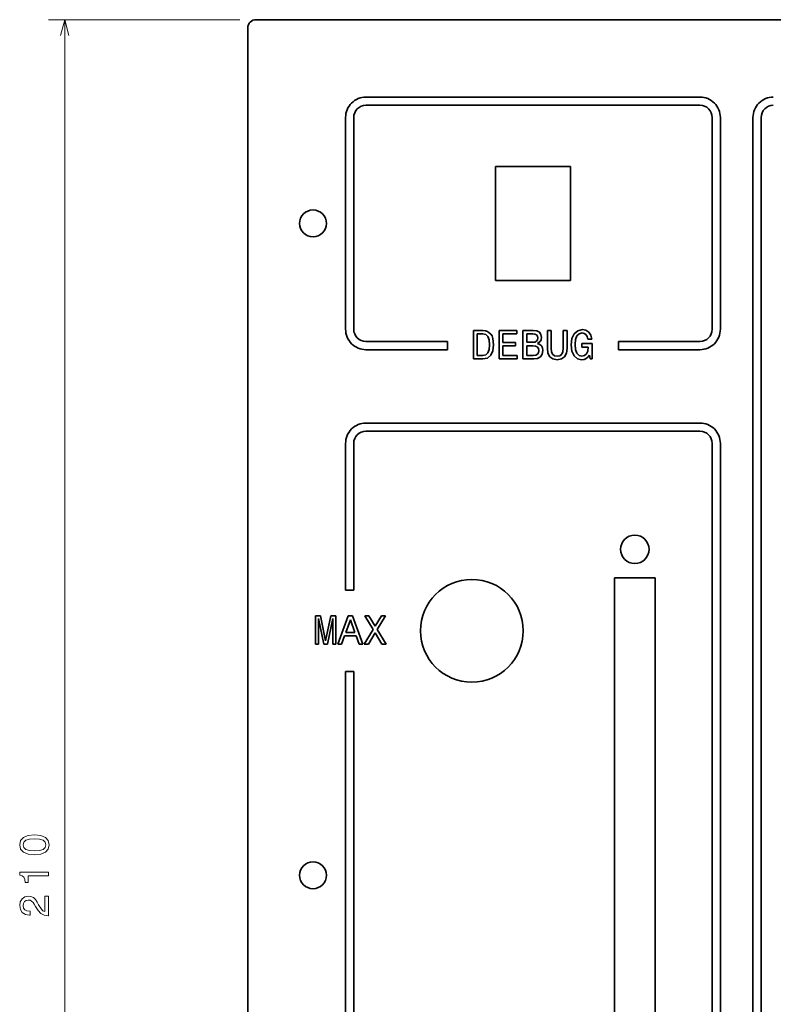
# Model space of a CAD drawing. Extents: x -62 to 331, y -17 to 221.
# Tile 4 of 16: x -62 to 30, y 100 to 221. Entities that reach past the tile are written whole.
import ezdxf

# ---------------------------------------------------------------- set-up
doc = ezdxf.new("R2010")
doc.units = 0

msp = doc.modelspace()

# ---------------------------------------------------------------- linework, layer by layer
at = {"color": 7, "lineweight": 13}
for p, q in [((-35.351002, 220.882019), (-58.829681, 220.882019)), ((-56.829681, 10.882024), (-56.829681, 220.882019))]:
    msp.add_line(p, q, dxfattribs=at)
at = {"color": 7, "lineweight": 35}
for p, q in [((329.648987, 220.882019), (-33.351002, 220.882019)), ((-34.351002, 219.882019), (-34.351002, 11.882024)), ((10.648998, 39.382023), (10.648998, 152.382019)), ((15.648998, 152.382019), (15.648998, 39.382023))]:
    msp.add_line(p, q, dxfattribs=at)
at = {"color": 2, "lineweight": 35}
for p, q in [((-19.851002, 211.382019), (21.148998, 211.382019)), ((-19.851002, 210.382019), (21.148998, 210.382019)), ((-22.351002, 208.882019), (-22.351002, 182.882019)), ((-21.351002, 208.882019), (-21.351002, 182.882019)), ((22.648998, 208.882019), (22.648998, 182.882019)), ((23.648998, 208.882019), (23.648998, 182.882019)), ((27.648998, 208.882019), (27.648998, 22.882023)), ((28.648998, 208.882019), (28.648998, 22.882023)), ((-19.851002, 171.382019), (21.148998, 171.382019)), ((-19.851002, 170.382019), (21.148998, 170.382019)), ((22.648998, 168.882019), (22.648998, 22.882023)), ((23.648998, 168.882019), (23.648998, 22.882023)), ((-22.351002, 140.882019), (-22.351002, 50.882023)), ((-21.351002, 140.882019), (-21.351002, 50.882023))]:
    msp.add_line(p, q, dxfattribs=at)
at = {"color": 7, "lineweight": 35, "ltscale": 0.35}
for p, q in [((-3.951002, 188.882019), (-3.951002, 202.882019)), ((5.248997, 202.882019), (5.248997, 188.882019))]:
    msp.add_line(p, q, dxfattribs=at)
at = {"color": 7, "lineweight": 35, "ltscale": 0.23}
for p, q in [((-3.951002, 202.882019), (5.248997, 202.882019)), ((5.248997, 188.882019), (-3.951002, 188.882019))]:
    msp.add_line(p, q, dxfattribs=at)
at = {"color": 2, "lineweight": 35, "ltscale": 0.029125}
for p, q in [((-5.488714, 182.745255), (-6.6537, 182.745255)), ((-6.6537, 179.245255), (-5.488714, 179.245255))]:
    msp.add_line(p, q, dxfattribs=at)
at = {"color": 2, "lineweight": 35, "ltscale": 0.0875}
for p, q in [((-6.6537, 182.745255), (-6.6537, 179.245255)), ((-3.506725, 182.745255), (-3.506725, 179.245255)), ((-0.576611, 182.745255), (-0.576611, 179.245255)), ((-26.065689, 147.727631), (-26.065689, 144.227631)), ((-23.544075, 144.227631), (-23.544075, 147.727631))]:
    msp.add_line(p, q, dxfattribs=at)
at = {"color": 2, "lineweight": 35, "ltscale": 0.007603}
msp.add_line((-5.186121, 182.714996), (-5.488714, 182.745255), dxfattribs=at)
at = {"color": 2, "lineweight": 35, "ltscale": 0.00698}
msp.add_line((-4.918831, 182.634308), (-5.186121, 182.714996), dxfattribs=at)
at = {"color": 2, "lineweight": 35, "ltscale": 0.013094}
msp.add_line((-4.510328, 182.306488), (-4.918831, 182.634308), dxfattribs=at)
at = {"color": 2, "lineweight": 35, "ltscale": 0.054467}
msp.add_line((-1.328053, 182.745255), (-3.506725, 182.745255), dxfattribs=at)
at = {"color": 2, "lineweight": 35, "ltscale": 0.010591}
for p, q in [((-1.328053, 182.321625), (-1.328053, 182.745255)), ((-1.287704, 179.245255), (-1.287704, 179.668884))]:
    msp.add_line(p, q, dxfattribs=at)
at = {"color": 2, "lineweight": 35, "ltscale": 0.031142}
msp.add_line((0.669067, 182.745255), (-0.576611, 182.745255), dxfattribs=at)
at = {"color": 2, "lineweight": 35, "ltscale": 0.011198}
msp.add_line((1.112869, 182.684738), (0.669067, 182.745255), dxfattribs=at)
at = {"color": 2, "lineweight": 35, "ltscale": 0.008967}
msp.add_line((1.430595, 182.518311), (1.112869, 182.684738), dxfattribs=at)
at = {"color": 2, "lineweight": 35, "ltscale": 0.008398}
msp.add_line((1.627277, 182.245972), (1.430595, 182.518311), dxfattribs=at)
at = {"color": 2, "lineweight": 35, "ltscale": 0.011599}
for p, q in [((2.883041, 182.745255), (2.419067, 182.745255)), ((-23.302, 144.227631), (-22.838024, 144.227631))]:
    msp.add_line(p, q, dxfattribs=at)
at = {"color": 2, "lineweight": 35, "ltscale": 0.054215}
for p, q in [((2.419067, 182.745255), (2.419067, 180.57666)), ((4.829727, 180.57666), (4.829727, 182.745255))]:
    msp.add_line(p, q, dxfattribs=at)
at = {"color": 2, "lineweight": 35, "ltscale": 0.054845}
for p, q in [((2.883041, 180.551453), (2.883041, 182.745255)), ((4.36071, 182.745255), (4.36071, 180.551453))]:
    msp.add_line(p, q, dxfattribs=at)
at = {"color": 2, "lineweight": 35, "ltscale": 0.011725}
msp.add_line((4.829727, 182.745255), (4.36071, 182.745255), dxfattribs=at)
at = {"color": 2, "lineweight": 35, "ltscale": 0.014223}
msp.add_line((6.135925, 182.714996), (5.702209, 182.346832), dxfattribs=at)
at = {"color": 2, "lineweight": 35, "ltscale": 0.014715}
msp.add_line((6.710854, 182.84108), (6.135925, 182.714996), dxfattribs=at)
at = {"color": 2, "lineweight": 35, "ltscale": 0.011153}
msp.add_line((7.149612, 182.760391), (6.710854, 182.84108), dxfattribs=at)
at = {"color": 2, "lineweight": 35, "ltscale": 0.010318}
msp.add_line((7.497597, 182.538483), (7.149612, 182.760391), dxfattribs=at)
at = {"color": 2, "lineweight": 35, "ltscale": 0.010981}
msp.add_line((7.744717, 182.175369), (7.497597, 182.538483), dxfattribs=at)
at = {"color": 2, "lineweight": 35, "ltscale": 0.25}
for p, q in [((-19.851002, 181.382019), (-9.851002, 181.382019)), ((11.148998, 181.382019), (21.148998, 181.382019)), ((-9.851002, 180.382019), (-19.851002, 180.382019)), ((21.148998, 180.382019), (11.148998, 180.382019))]:
    msp.add_line(p, q, dxfattribs=at)
at = {"color": 2, "lineweight": 35, "ltscale": 0.025}
for p, q in [((-9.851002, 180.382019), (-9.851002, 181.382019)), ((11.148998, 181.382019), (11.148998, 180.382019)), ((-22.351002, 150.882019), (-21.351002, 150.882019)), ((-21.351002, 140.882019), (-22.351002, 140.882019))]:
    msp.add_line(p, q, dxfattribs=at)
at = {"color": 2, "lineweight": 35, "ltscale": 0.06657}
msp.add_line((-6.184681, 179.663849), (-6.184681, 182.32666), dxfattribs=at)
at = {"color": 2, "lineweight": 35, "ltscale": 0.016517}
for p, q in [((-6.184681, 182.32666), (-5.524017, 182.32666)), ((-5.524017, 179.663849), (-6.184681, 179.663849))]:
    msp.add_line(p, q, dxfattribs=at)
at = {"color": 2, "lineweight": 35, "ltscale": 0.009767}
msp.add_line((-5.524017, 182.32666), (-5.140732, 182.251022), dxfattribs=at)
at = {"color": 2, "lineweight": 35, "ltscale": 0.008753}
msp.add_line((-5.140732, 182.251022), (-4.878485, 182.019028), dxfattribs=at)
at = {"color": 2, "lineweight": 35, "ltscale": 0.011053}
for p, q in [((-4.878485, 182.019028), (-4.722145, 181.605484)), ((-4.727188, 180.405197), (-4.883528, 179.991653))]:
    msp.add_line(p, q, dxfattribs=at)
at = {"color": 2, "lineweight": 35, "ltscale": 0.015308}
msp.add_line((-4.722145, 181.605484), (-4.671713, 180.995255), dxfattribs=at)
at = {"color": 2, "lineweight": 35, "ltscale": 0.007006}
msp.add_line((-4.36912, 182.064423), (-4.510328, 182.306488), dxfattribs=at)
at = {"color": 2, "lineweight": 35, "ltscale": 0.007974}
msp.add_line((-4.268253, 181.761826), (-4.36912, 182.064423), dxfattribs=at)
at = {"color": 2, "lineweight": 35, "ltscale": 0.01927}
msp.add_line((-4.187563, 180.995255), (-4.268253, 181.761826), dxfattribs=at)
at = {"color": 2, "lineweight": 35, "ltscale": 0.026225}
msp.add_line((-3.042749, 181.272629), (-3.042749, 182.321625), dxfattribs=at)
at = {"color": 2, "lineweight": 35, "ltscale": 0.042867}
msp.add_line((-3.042749, 182.321625), (-1.328053, 182.321625), dxfattribs=at)
at = {"color": 2, "lineweight": 35, "ltscale": 0.039085}
for p, q in [((-1.479351, 181.272629), (-3.042749, 181.272629)), ((-3.042749, 180.85405), (-1.479351, 180.85405))]:
    msp.add_line(p, q, dxfattribs=at)
at = {"color": 2, "lineweight": 35, "ltscale": 0.010464}
msp.add_line((-1.479351, 180.85405), (-1.479351, 181.272629), dxfattribs=at)
at = {"color": 2, "lineweight": 35, "ltscale": 0.018156}
msp.add_line((-0.112633, 182.32666), (0.61359, 182.32666), dxfattribs=at)
at = {"color": 2, "lineweight": 35, "ltscale": 0.025846}
msp.add_line((-0.112633, 181.292801), (-0.112633, 182.32666), dxfattribs=at)
at = {"color": 2, "lineweight": 35, "ltscale": 0.017147}
msp.add_line((0.573246, 181.292801), (-0.112633, 181.292801), dxfattribs=at)
at = {"color": 2, "lineweight": 35, "ltscale": 0.007226}
msp.add_line((0.86071, 181.323059), (0.573246, 181.292801), dxfattribs=at)
at = {"color": 2, "lineweight": 35, "ltscale": 0.00685}
msp.add_line((0.61359, 182.32666), (0.885925, 182.296402), dxfattribs=at)
at = {"color": 2, "lineweight": 35, "ltscale": 0.005752}
msp.add_line((1.067482, 181.423935), (0.86071, 181.323059), dxfattribs=at)
at = {"color": 2, "lineweight": 35, "ltscale": 0.005301}
msp.add_line((0.885925, 182.296402), (1.077568, 182.205627), dxfattribs=at)
at = {"color": 2, "lineweight": 35, "ltscale": 0.005043}
msp.add_line((1.188519, 181.585312), (1.067482, 181.423935), dxfattribs=at)
at = {"color": 2, "lineweight": 35, "ltscale": 0.004867}
msp.add_line((1.077568, 182.205627), (1.193562, 182.049286), dxfattribs=at)
at = {"color": 2, "lineweight": 35, "ltscale": 0.00591}
msp.add_line((1.23391, 181.817307), (1.188519, 181.585312), dxfattribs=at)
at = {"color": 2, "lineweight": 35, "ltscale": 0.005887}
msp.add_line((1.193562, 182.049286), (1.23391, 181.817307), dxfattribs=at)
at = {"color": 2, "lineweight": 35, "ltscale": 0.011462}
msp.add_line((1.218777, 181.136459), (1.571804, 181.42897), dxfattribs=at)
at = {"color": 2, "lineweight": 35, "ltscale": 0.005416}
msp.add_line((1.571804, 181.42897), (1.662582, 181.625656), dxfattribs=at)
at = {"color": 2, "lineweight": 35, "ltscale": 0.009597}
msp.add_line((1.692841, 181.867737), (1.627277, 182.245972), dxfattribs=at)
at = {"color": 2, "lineweight": 35, "ltscale": 0.006099}
msp.add_line((1.662582, 181.625656), (1.692841, 181.867737), dxfattribs=at)
at = {"color": 2, "lineweight": 35, "ltscale": 0.019438}
msp.add_line((5.424831, 181.766861), (5.32901, 180.995255), dxfattribs=at)
at = {"color": 2, "lineweight": 35, "ltscale": 0.016072}
for p, q in [((5.702209, 182.346832), (5.424831, 181.766861)), ((5.424831, 180.218597), (5.702209, 179.638626))]:
    msp.add_line(p, q, dxfattribs=at)
at = {"color": 2, "lineweight": 35, "ltscale": 0.015319}
msp.add_line((5.81316, 181.010391), (5.868633, 181.620621), dxfattribs=at)
at = {"color": 2, "lineweight": 35, "ltscale": 0.012012}
for p, q in [((5.868633, 181.620621), (6.040104, 182.069458)), ((6.045147, 179.946259), (5.873676, 180.395111))]:
    msp.add_line(p, q, dxfattribs=at)
at = {"color": 2, "lineweight": 35, "ltscale": 0.009629}
msp.add_line((6.040104, 182.069458), (6.312439, 182.341797), dxfattribs=at)
at = {"color": 2, "lineweight": 35, "ltscale": 0.009511}
msp.add_line((6.312439, 182.341797), (6.680595, 182.437622), dxfattribs=at)
at = {"color": 2, "lineweight": 35, "ltscale": 0.006429}
msp.add_line((6.680595, 182.437622), (6.932755, 182.387192), dxfattribs=at)
at = {"color": 2, "lineweight": 35, "ltscale": 0.00626}
msp.add_line((6.932755, 182.387192), (7.139526, 182.245972), dxfattribs=at)
at = {"color": 2, "lineweight": 35, "ltscale": 0.00703}
msp.add_line((7.139526, 182.245972), (7.290825, 182.008942), dxfattribs=at)
at = {"color": 2, "lineweight": 35, "ltscale": 0.008227}
msp.add_line((7.290825, 182.008942), (7.37656, 181.691223), dxfattribs=at)
at = {"color": 2, "lineweight": 35, "ltscale": 0.012482}
msp.add_line((7.37656, 181.691223), (7.875839, 181.691223), dxfattribs=at)
at = {"color": 2, "lineweight": 35, "ltscale": 0.01254}
msp.add_line((7.875839, 181.691223), (7.744717, 182.175369), dxfattribs=at)
at = {"color": 2, "lineweight": 35, "ltscale": 0.014816}
msp.add_line((-4.671713, 180.995255), (-4.727188, 180.405197), dxfattribs=at)
at = {"color": 2, "lineweight": 35, "ltscale": 0.01512}
msp.add_line((-4.5305, 179.694107), (-4.278339, 180.24382), dxfattribs=at)
at = {"color": 2, "lineweight": 35, "ltscale": 0.018922}
msp.add_line((-4.278339, 180.24382), (-4.187563, 180.995255), dxfattribs=at)
at = {"color": 2, "lineweight": 35, "ltscale": 0.029629}
msp.add_line((-3.042749, 179.668884), (-3.042749, 180.85405), dxfattribs=at)
at = {"color": 2, "lineweight": 35, "ltscale": 0.018786}
msp.add_line((-0.112633, 180.869171), (0.638805, 180.869171), dxfattribs=at)
at = {"color": 2, "lineweight": 35, "ltscale": 0.030133}
msp.add_line((-0.112633, 179.663849), (-0.112633, 180.869171), dxfattribs=at)
at = {"color": 2, "lineweight": 35, "ltscale": 0.007992}
msp.add_line((0.638805, 180.869171), (0.956532, 180.833878), dxfattribs=at)
at = {"color": 2, "lineweight": 35, "ltscale": 0.006261}
msp.add_line((0.956532, 180.833878), (1.183475, 180.727966), dxfattribs=at)
at = {"color": 2, "lineweight": 35, "ltscale": 0.005674}
msp.add_line((1.183475, 180.727966), (1.319641, 180.546402), dxfattribs=at)
at = {"color": 2, "lineweight": 35, "ltscale": 0.007284}
msp.add_line((1.486069, 181.020477), (1.218777, 181.136459), dxfattribs=at)
at = {"color": 2, "lineweight": 35, "ltscale": 0.006653}
msp.add_line((1.319641, 180.546402), (1.365032, 180.284164), dxfattribs=at)
at = {"color": 2, "lineweight": 35, "ltscale": 0.007027}
msp.add_line((1.365032, 180.284164), (1.319641, 180.006775), dxfattribs=at)
at = {"color": 2, "lineweight": 35, "ltscale": 0.006692}
msp.add_line((1.682755, 180.838913), (1.486069, 181.020477), dxfattribs=at)
at = {"color": 2, "lineweight": 35, "ltscale": 0.006879}
msp.add_line((1.803791, 180.591797), (1.682755, 180.838913), dxfattribs=at)
at = {"color": 2, "lineweight": 35, "ltscale": 0.011255}
msp.add_line((1.773533, 179.850449), (1.849182, 180.29425), dxfattribs=at)
at = {"color": 2, "lineweight": 35, "ltscale": 0.007525}
msp.add_line((1.849182, 180.29425), (1.803791, 180.591797), dxfattribs=at)
at = {"color": 2, "lineweight": 35, "ltscale": 0.015859}
msp.add_line((2.419067, 180.57666), (2.489674, 179.946259), dxfattribs=at)
at = {"color": 2, "lineweight": 35, "ltscale": 0.01089}
msp.add_line((2.923389, 180.117737), (2.883041, 180.551453), dxfattribs=at)
at = {"color": 2, "lineweight": 35, "ltscale": 0.008296}
msp.add_line((3.059555, 179.81514), (2.923389, 180.117737), dxfattribs=at)
at = {"color": 2, "lineweight": 35, "ltscale": 0.008411}
msp.add_line((4.315319, 180.122772), (4.179153, 179.81514), dxfattribs=at)
at = {"color": 2, "lineweight": 35, "ltscale": 0.010777}
msp.add_line((4.36071, 180.551453), (4.315319, 180.122772), dxfattribs=at)
at = {"color": 2, "lineweight": 35, "ltscale": 0.015998}
msp.add_line((4.754082, 179.941223), (4.829727, 180.57666), dxfattribs=at)
at = {"color": 2, "lineweight": 35, "ltscale": 0.019564}
msp.add_line((5.32901, 180.995255), (5.424831, 180.218597), dxfattribs=at)
at = {"color": 2, "lineweight": 35, "ltscale": 0.015456}
msp.add_line((5.873676, 180.395111), (5.81316, 181.010391), dxfattribs=at)
at = {"color": 2, "lineweight": 35, "ltscale": 0.031898}
msp.add_line((7.921227, 181.136459), (6.64529, 181.136459), dxfattribs=at)
at = {"color": 2, "lineweight": 35, "ltscale": 0.010717}
msp.add_line((6.64529, 181.136459), (6.64529, 180.707794), dxfattribs=at)
at = {"color": 2, "lineweight": 35, "ltscale": 0.019669}
msp.add_line((6.64529, 180.707794), (7.432034, 180.707794), dxfattribs=at)
at = {"color": 2, "lineweight": 35, "ltscale": 0.009475}
msp.add_line((7.371517, 180.213547), (7.210133, 179.870621), dxfattribs=at)
at = {"color": 2, "lineweight": 35, "ltscale": 0.011698}
msp.add_line((7.432034, 180.677536), (7.371517, 180.213547), dxfattribs=at)
at = {"color": 2, "lineweight": 35, "ltscale": 0.000756}
msp.add_line((7.432034, 180.707794), (7.432034, 180.677536), dxfattribs=at)
at = {"color": 2, "lineweight": 35, "ltscale": 0.04728}
msp.add_line((7.921227, 179.245255), (7.921227, 181.136459), dxfattribs=at)
at = {"color": 2, "lineweight": 35, "ltscale": 0.009546}
msp.add_line((-5.15082, 179.744537), (-5.524017, 179.663849), dxfattribs=at)
at = {"color": 2, "lineweight": 35, "ltscale": 0.01402}
msp.add_line((-5.488714, 179.245255), (-4.939003, 179.356201), dxfattribs=at)
at = {"color": 2, "lineweight": 35, "ltscale": 0.009101}
msp.add_line((-4.883528, 179.991653), (-5.15082, 179.744537), dxfattribs=at)
at = {"color": 2, "lineweight": 35, "ltscale": 0.013254}
msp.add_line((-4.939003, 179.356201), (-4.5305, 179.694107), dxfattribs=at)
at = {"color": 2, "lineweight": 35, "ltscale": 0.055476}
msp.add_line((-3.506725, 179.245255), (-1.287704, 179.245255), dxfattribs=at)
at = {"color": 2, "lineweight": 35, "ltscale": 0.043876}
msp.add_line((-1.287704, 179.668884), (-3.042749, 179.668884), dxfattribs=at)
at = {"color": 2, "lineweight": 35, "ltscale": 0.032907}
msp.add_line((-0.576611, 179.245255), (0.739674, 179.245255), dxfattribs=at)
at = {"color": 2, "lineweight": 35, "ltscale": 0.019921}
msp.add_line((0.684196, 179.663849), (-0.112633, 179.663849), dxfattribs=at)
at = {"color": 2, "lineweight": 35, "ltscale": 0.007491}
msp.add_line((0.981747, 179.699142), (0.684196, 179.663849), dxfattribs=at)
at = {"color": 2, "lineweight": 35, "ltscale": 0.011858}
msp.add_line((0.739674, 179.245255), (1.208691, 179.315857), dxfattribs=at)
at = {"color": 2, "lineweight": 35, "ltscale": 0.006037}
msp.add_line((1.193562, 179.81514), (0.981747, 179.699142), dxfattribs=at)
at = {"color": 2, "lineweight": 35, "ltscale": 0.005735}
msp.add_line((1.319641, 180.006775), (1.193562, 179.81514), dxfattribs=at)
at = {"color": 2, "lineweight": 35, "ltscale": 0.01012}
msp.add_line((1.208691, 179.315857), (1.556675, 179.522629), dxfattribs=at)
at = {"color": 2, "lineweight": 35, "ltscale": 0.009826}
msp.add_line((1.556675, 179.522629), (1.773533, 179.850449), dxfattribs=at)
at = {"color": 2, "lineweight": 35, "ltscale": 0.012517}
msp.add_line((2.489674, 179.946259), (2.711575, 179.497421), dxfattribs=at)
at = {"color": 2, "lineweight": 35, "ltscale": 0.011331}
for p, q in [((2.711575, 179.497421), (3.08477, 179.240204)), ((4.158981, 179.240204), (4.532177, 179.497421))]:
    msp.add_line(p, q, dxfattribs=at)
at = {"color": 2, "lineweight": 35, "ltscale": 0.007365}
for p, q in [((3.291546, 179.633575), (3.059555, 179.81514)), ((4.179153, 179.81514), (3.947166, 179.633575))]:
    msp.add_line(p, q, dxfattribs=at)
at = {"color": 2, "lineweight": 35, "ltscale": 0.01368}
msp.add_line((3.08477, 179.240204), (3.624397, 179.149429), dxfattribs=at)
at = {"color": 2, "lineweight": 35, "ltscale": 0.008458}
msp.add_line((3.624397, 179.573059), (3.291546, 179.633575), dxfattribs=at)
at = {"color": 2, "lineweight": 35, "ltscale": 0.00821}
msp.add_line((3.947166, 179.633575), (3.624397, 179.573059), dxfattribs=at)
at = {"color": 2, "lineweight": 35, "ltscale": 0.013556}
msp.add_line((3.624397, 179.149429), (4.158981, 179.240204), dxfattribs=at)
at = {"color": 2, "lineweight": 35, "ltscale": 0.012405}
msp.add_line((4.532177, 179.497421), (4.754082, 179.941223), dxfattribs=at)
at = {"color": 2, "lineweight": 35, "ltscale": 0.013748}
msp.add_line((5.702209, 179.638626), (6.11071, 179.270477), dxfattribs=at)
at = {"color": 2, "lineweight": 35, "ltscale": 0.00954}
msp.add_line((6.312439, 179.673935), (6.045147, 179.946259), dxfattribs=at)
at = {"color": 2, "lineweight": 35, "ltscale": 0.013211}
msp.add_line((6.11071, 179.270477), (6.625118, 179.149429), dxfattribs=at)
at = {"color": 2, "lineweight": 35, "ltscale": 0.008869}
msp.add_line((6.655376, 179.583145), (6.312439, 179.673935), dxfattribs=at)
at = {"color": 2, "lineweight": 35, "ltscale": 0.007257}
msp.add_line((6.625118, 179.149429), (6.912582, 179.189774), dxfattribs=at)
at = {"color": 2, "lineweight": 35, "ltscale": 0.007891}
msp.add_line((6.963017, 179.653763), (6.655376, 179.583145), dxfattribs=at)
at = {"color": 2, "lineweight": 35, "ltscale": 0.006907}
msp.add_line((6.912582, 179.189774), (7.169788, 179.290649), dxfattribs=at)
at = {"color": 2, "lineweight": 35, "ltscale": 0.008219}
msp.add_line((7.210133, 179.870621), (6.963017, 179.653763), dxfattribs=at)
at = {"color": 2, "lineweight": 35, "ltscale": 0.007089}
msp.add_line((7.169788, 179.290649), (7.391689, 179.467163), dxfattribs=at)
at = {"color": 2, "lineweight": 35, "ltscale": 0.007818}
msp.add_line((7.391689, 179.467163), (7.583332, 179.714279), dxfattribs=at)
at = {"color": 2, "lineweight": 35, "ltscale": 0.01192}
msp.add_line((7.583332, 179.714279), (7.669067, 179.245255), dxfattribs=at)
at = {"color": 2, "lineweight": 35, "ltscale": 0.006304}
msp.add_line((7.669067, 179.245255), (7.921227, 179.245255), dxfattribs=at)
at = {"color": 2, "lineweight": 35, "ltscale": 0.45}
for p, q in [((-22.351002, 168.882019), (-22.351002, 150.882019)), ((-21.351002, 168.882019), (-21.351002, 150.882019))]:
    msp.add_line(p, q, dxfattribs=at)
at = {"color": 7, "lineweight": 35, "ltscale": 0.125}
msp.add_line((10.648998, 152.382019), (15.648998, 152.382019), dxfattribs=at)
at = {"color": 2, "lineweight": 35, "ltscale": 0.015508}
msp.add_line((-25.445374, 147.727631), (-26.065689, 147.727631), dxfattribs=at)
at = {"color": 2, "lineweight": 35, "ltscale": 0.078805}
msp.add_line((-24.804882, 144.641174), (-25.445374, 147.727631), dxfattribs=at)
at = {"color": 2, "lineweight": 35, "ltscale": 0.078831}
msp.add_line((-24.159349, 147.727631), (-24.804882, 144.641174), dxfattribs=at)
at = {"color": 2, "lineweight": 35, "ltscale": 0.015382}
msp.add_line((-23.544075, 147.727631), (-24.159349, 147.727631), dxfattribs=at)
at = {"color": 2, "lineweight": 35, "ltscale": 0.093252}
msp.add_line((-22.026064, 147.732681), (-23.302, 144.227631), dxfattribs=at)
at = {"color": 2, "lineweight": 35, "ltscale": 0.01286}
msp.add_line((-21.511654, 147.732681), (-22.026064, 147.732681), dxfattribs=at)
at = {"color": 2, "lineweight": 35, "ltscale": 0.093295}
msp.add_line((-20.230675, 144.227631), (-21.511654, 147.732681), dxfattribs=at)
at = {"color": 2, "lineweight": 35, "ltscale": 0.013239}
msp.add_line((-19.479233, 147.732681), (-20.008774, 147.732681), dxfattribs=at)
at = {"color": 2, "lineweight": 35, "ltscale": 0.049949}
msp.add_line((-20.008774, 147.732681), (-18.974911, 146.023026), dxfattribs=at)
at = {"color": 2, "lineweight": 35, "ltscale": 0.037518}
msp.add_line((-18.72275, 146.436569), (-19.479233, 147.732681), dxfattribs=at)
at = {"color": 2, "lineweight": 35, "ltscale": 0.03771}
msp.add_line((-17.951136, 147.732681), (-18.72275, 146.436569), dxfattribs=at)
at = {"color": 2, "lineweight": 35, "ltscale": 0.049906}
msp.add_line((-18.480675, 146.028061), (-17.441771, 147.732681), dxfattribs=at)
at = {"color": 2, "lineweight": 35, "ltscale": 0.012734}
msp.add_line((-17.441771, 147.732681), (-17.951136, 147.732681), dxfattribs=at)
at = {"color": 2, "lineweight": 35, "ltscale": 0.079431}
for p, q in [((-25.677361, 144.227631), (-25.677361, 147.404861)), ((-23.937449, 147.404861), (-23.937449, 144.227631))]:
    msp.add_line(p, q, dxfattribs=at)
at = {"color": 2, "lineweight": 35, "ltscale": 0.081104}
msp.add_line((-25.677361, 147.404861), (-25.02174, 144.227631), dxfattribs=at)
at = {"color": 2, "lineweight": 35, "ltscale": 0.081079}
msp.add_line((-24.588024, 144.227631), (-23.937449, 147.404861), dxfattribs=at)
at = {"color": 2, "lineweight": 35, "ltscale": 0.040871}
for p, q in [((-22.308485, 145.68512), (-21.76886, 147.228348)), ((-21.76886, 147.228348), (-21.229233, 145.68512))]:
    msp.add_line(p, q, dxfattribs=at)
at = {"color": 2, "lineweight": 35, "ltscale": 0.027318}
for p, q in [((-22.838024, 144.227631), (-22.469868, 145.256454)), ((-21.072895, 145.256454), (-20.704739, 144.227631))]:
    msp.add_line(p, q, dxfattribs=at)
at = {"color": 2, "lineweight": 35, "ltscale": 0.034924}
msp.add_line((-22.469868, 145.256454), (-21.072895, 145.256454), dxfattribs=at)
at = {"color": 2, "lineweight": 35, "ltscale": 0.026981}
msp.add_line((-21.229233, 145.68512), (-22.308485, 145.68512), dxfattribs=at)
at = {"color": 2, "lineweight": 35, "ltscale": 0.052566}
msp.add_line((-18.974911, 146.023026), (-20.06929, 144.227631), dxfattribs=at)
at = {"color": 2, "lineweight": 35, "ltscale": 0.040707}
msp.add_line((-19.539753, 144.227631), (-18.737881, 145.644775), dxfattribs=at)
at = {"color": 2, "lineweight": 35, "ltscale": 0.040895}
msp.add_line((-18.737881, 145.644775), (-17.920876, 144.227631), dxfattribs=at)
at = {"color": 2, "lineweight": 35, "ltscale": 0.052674}
msp.add_line((-17.386293, 144.227631), (-18.480675, 146.028061), dxfattribs=at)
at = {"color": 2, "lineweight": 35, "ltscale": 0.009708}
msp.add_line((-26.065689, 144.227631), (-25.677361, 144.227631), dxfattribs=at)
at = {"color": 2, "lineweight": 35, "ltscale": 0.010843}
msp.add_line((-25.02174, 144.227631), (-24.588024, 144.227631), dxfattribs=at)
at = {"color": 2, "lineweight": 35, "ltscale": 0.009834}
msp.add_line((-23.937449, 144.227631), (-23.544075, 144.227631), dxfattribs=at)
at = {"color": 2, "lineweight": 35, "ltscale": 0.011852}
msp.add_line((-20.704739, 144.227631), (-20.230675, 144.227631), dxfattribs=at)
at = {"color": 2, "lineweight": 35, "ltscale": 0.013238}
msp.add_line((-20.06929, 144.227631), (-19.539753, 144.227631), dxfattribs=at)
at = {"color": 2, "lineweight": 35, "ltscale": 0.013365}
msp.add_line((-17.920876, 144.227631), (-17.386293, 144.227631), dxfattribs=at)
at = {"color": 7, "lineweight": 13}
msp.add_lwpolyline([(-56.312042, 218.950165), (-56.829681, 220.882019), (-57.347321, 218.950165)], dxfattribs=at)
for points in [[(-60.539337, 118.402634), (-59.747551, 118.478279), (-59.182709, 118.715309), (-58.839767, 119.093552), (-58.728817, 119.61805), (-58.839767, 120.137497), (-59.182709, 120.515739), (-59.747551, 120.747734), (-60.539337, 120.828423), (-61.32608, 120.747734), (-61.63876, 120.651909), (-61.895966, 120.515739), (-62.238903, 120.137497), (-62.354897, 119.61805), (-62.238903, 119.093552), (-61.890923, 118.715309), (-61.32608, 118.478279)], [(-60.539337, 118.88678), (-61.149567, 118.927124), (-61.588326, 119.053207), (-61.845531, 119.280151), (-61.93631, 119.61805), (-61.845531, 119.950905), (-61.588326, 120.177849), (-61.149567, 120.303925), (-60.539337, 120.344276), (-59.924061, 120.303925), (-59.485302, 120.177849), (-59.228096, 119.950905), (-59.142361, 119.61805), (-59.228096, 119.280151), (-59.485302, 119.053207), (-59.924061, 118.927124)], [(-58.829681, 115.791245), (-58.829681, 116.250183), (-62.354897, 116.250183), (-62.354897, 115.907242), (-62.04726, 115.81646), (-61.840488, 115.634911), (-61.719452, 115.357529), (-61.679108, 114.974243), (-61.321037, 114.974243), (-61.321037, 115.791245)], [(-58.829681, 110.915451), (-58.829681, 113.321075), (-59.263397, 113.321075), (-59.263397, 111.419777), (-59.500431, 111.525688), (-59.697117, 111.707245), (-60.055183, 112.267036), (-60.206482, 112.56459), (-60.42334, 112.897446), (-60.675503, 113.134476), (-60.973053, 113.270645), (-61.310951, 113.321075), (-61.734581, 113.235336), (-62.067436, 112.998306), (-62.279251, 112.635193), (-62.354897, 112.166176), (-62.269165, 111.682022), (-62.032131, 111.313873), (-61.653889, 111.076836), (-61.15461, 110.996147), (-61.084003, 110.996147), (-61.084003, 111.455078), (-61.124352, 111.455078), (-61.467289, 111.500465), (-61.719452, 111.636635), (-61.880836, 111.853493), (-61.93631, 112.140961), (-61.88588, 112.433464), (-61.759796, 112.650322), (-61.56311, 112.791534), (-61.315994, 112.841965), (-61.084003, 112.806664), (-60.887318, 112.710846), (-60.715851, 112.549461), (-60.564552, 112.32756), (-60.403168, 112.030006), (-60.090488, 111.535774), (-59.757637, 111.18779), (-59.354179, 110.981018), (-58.84481, 110.915451)]]:
    msp.add_lwpolyline(points, close=True, dxfattribs=at)
at = {"color": 7, "lineweight": 35}
for centre, radius in [((-26.351002, 195.882019), 1.65), ((13.148998, 155.882019), 1.75), ((-6.851002, 145.882019), 6.3), ((-26.351002, 115.882027), 1.65)]:
    msp.add_circle(centre, radius, dxfattribs=at)
msp.add_arc((-33.351002, 219.882019), 1, 90.000003, 180.000005, dxfattribs=at)
at = {"color": 2, "lineweight": 35}
for centre, radius, start, end in [((-19.851002, 208.882019), 2.5, 90.000003, 180.000005), ((-19.851002, 208.882019), 1.5, 90.000003, 179.999995), ((21.148998, 208.882019), 2.5, 0, 90.000003), ((21.148998, 208.882019), 1.5, 360, 90.000003), ((30.148998, 208.882019), 2.5, 90.000003, 180.000005), ((30.148998, 208.882019), 1.5, 90.000003, 179.999995), ((-19.851002, 182.882019), 2.5, 179.999995, 269.999997), ((-19.851002, 182.882019), 1.5, 179.999995, 269.999997), ((21.148998, 182.882019), 2.5, 269.999997, 360), ((21.148998, 182.882019), 1.5, 269.999997, 360), ((-19.851002, 168.882019), 2.5, 90.000003, 180.000005), ((21.148998, 168.882019), 2.5, 0, 90.000003), ((-19.851002, 168.882019), 1.5, 90.000003, 179.999995), ((21.148998, 168.882019), 1.5, 0, 90.000003)]:
    msp.add_arc(centre, radius, start, end, dxfattribs=at)

doc.saveas('drawing.dxf')
